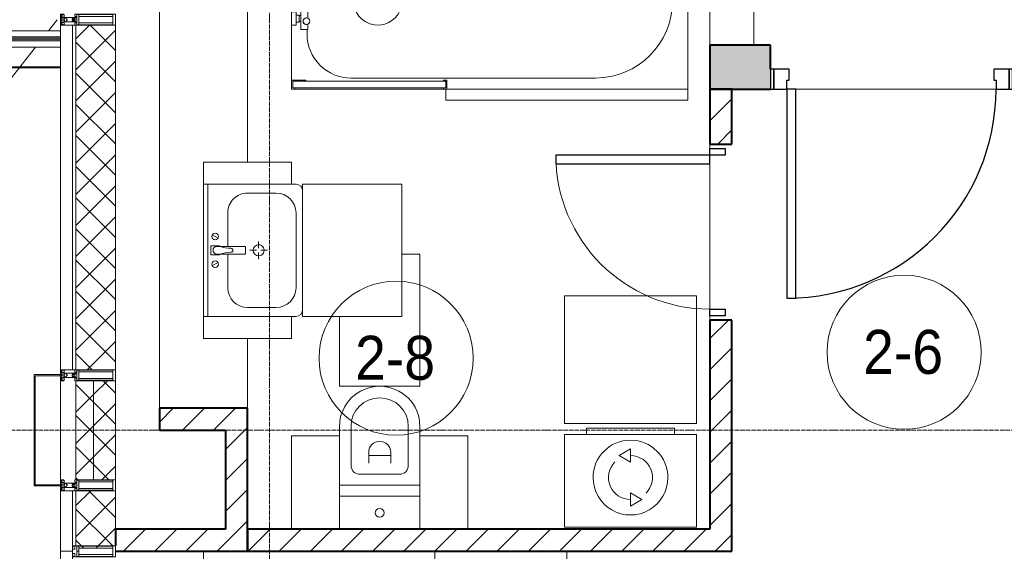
# Model space of a CAD drawing. Header units: millimetres. Extents: x 105790 to 201854, y 7718 to 225473.
# Tile 11 of 50: x 110415 to 114887, y 21650 to 24065. Entities that reach past the tile are written whole.
import ezdxf

# ---------------------------------------------------------------- set-up
doc = ezdxf.new("R2010")
doc.units = ezdxf.units.MM
for name, pattern in [('ADSK_Линия сетки', [25, 20, -2.5, 0, -2.5]), ('Линия сетки', [25, 20, -2.5, 0, -2.5]), ('Штрих_3_1_5_', [4.5, 3, -1.5]), ('Штриховая_ш3 п1_5', [4.5, 3, -1.5])]:
    doc.linetypes.add(name, pattern=pattern)
doc.layers.add('_Разделитель помещений_', color=4, linetype='Штриховая_ш3 п1_5', lineweight=40, true_color=0x00ffff)
for name, color, linetype, lineweight in [('Двери', 7, 'Continuous', 18), ('Импосты витража', 7, 'Continuous', 18), ('Каркас_Импост', 7, 'Continuous', 30), ('Колонны', 7, 'Continuous', 18), ('Марки помещений', 7, 'Continuous', 20), ('Мебель', 7, 'Continuous', 18), ('Монтажный зазор', 7, 'Continuous', 30), ('Ограждение', 7, 'Continuous', 18), ('Оси', 7, 'Continuous', 9), ('Панели витража', 7, 'Continuous', 18), ('Панель', 7, 'Continuous', 30), ('Перекрытия', 7, 'Continuous', 18), ('Поручни', 7, 'Continuous', 18), ('Сантехнические приборы', 7, 'Continuous', 18), ('Стены', 7, 'Continuous', 18), ('Стены разрез', 7, 'Continuous', 40), ('Стены штриховка', 7, 'Continuous', 40), ('Электрооборудование', 7, 'Continuous', 18), ('Элементы узлов', 7, 'Continuous', 18)]:
    doc.layers.add(name, color=color, linetype=linetype, lineweight=lineweight)
doc.styles.add('Arial_3', font='arial.ttf', dxfattribs={"width": 0.9, "height": 200})
pattern_1 = [(45, (0, 0), (-70.71068, 70.71068), [])]
pattern_2 = [(45, (0, 0), (-70.71068, 70.71068), []), (135, (0, 0), (-70.71068, -70.71068), [])]

# ---------------------------------------------------------------- blocks, each defined once
blk = doc.blocks.new('MR_Ванна - Санузел с ванной_1800x800-2638737-МКСС_К4_L23_78_000_')
at = {"layer": 'Сантехнические приборы', "color": 253, "true_color": 0xaaaaaa}
for p, q in [((-900, 0), (-900, 800)), ((210, 800.1), (195, 800.1)), ((195, 800.1), (195, 760)), ((200, 765), (200, 795.1)), ((200, 795.1), (210, 795.1)), ((200, 795.1), (200, 765)), ((895, 795.1), (200, 795.1)), ((210, 765), (200, 765)), ((200, 765), (895, 765)), ((210, 795.1), (210, 800.1)), ((210, 800), (885, 800)), ((210, 760), (210, 765)), ((895, 765), (835, 765)), ((835, 765), (835, 760)), ((900, 800), (885, 800)), ((885, 800), (885, 795.1)), ((885, 795.1), (895, 795.1)), ((895, 795.1), (895, 765)), ((895, 765), (895, 795.1)), ((900, 760), (900, 800)), ((630, 750), (-480, 750)), ((195, 760), (210, 760)), ((835, 760), (900, 760)), ((900, 760), (900, 509.8)), ((830, 529.1), (830, 550)), ((826.3, 529.1), (858, 529.1)), ((826.3, 505.7), (826.3, 529.1)), ((858, 529.1), (858, 411.3)), ((858, 493.3), (866, 493.3)), ((858, 466.4), (858, 493.3)), ((866, 496), (880, 496)), ((866, 464), (866, 496)), ((866, 493.3), (866, 466.4)), ((880, 509.8), (900, 509.8)), ((880, 450), (880, 509.8)), ((880, 496), (880, 464)), ((900, 509.8), (900, 450)), ((826.3, 411.3), (826.3, 478.7)), ((866, 466.4), (858, 466.4)), ((880, 464), (866, 464)), ((900, 450), (880, 450)), ((900, 450), (900, 400)), ((524.9, 411.3), (880, 411.3)), ((880, 411.3), (880, 388.7)), ((880, 388.7), (524.9, 388.7)), ((826.3, 316.7), (826.3, 388.7)), ((858, 388.7), (858, 316.7)), ((880, 300.2), (880, 360)), ((880, 360), (900, 360)), ((900, 360), (900, 300.2)), ((770.9, 301.9), (770.9, 348.9)), ((770.9, 348.9), (780, 348.9)), ((780, 301.9), (780, 348.9)), ((780, 348.9), (807.5, 348.9)), ((780, 348.9), (780, 301.9)), ((807.5, 348.9), (807.5, 301.9)), ((807.5, 303.8), (807.5, 346.6)), ((807.5, 346.6), (826.3, 346.6)), ((858, 316.7), (858, 343.6)), ((858, 343.6), (866, 343.6)), ((858, 316.7), (858, 303.8)), ((866, 316.7), (858, 316.7)), ((866, 314), (866, 346)), ((866, 346), (880, 346)), ((866, 343.6), (866, 316.7)), ((880, 314), (866, 314)), ((880, 346), (880, 314)), ((780, 301.9), (770.9, 301.9)), ((807.5, 301.9), (780, 301.9)), ((858, 303.8), (807.5, 303.8)), ((830, 250), (830, 303.8)), ((900, 300.2), (880, 300.2)), ((-480, 50), (630, 50))]:
    blk.add_line(p, q, dxfattribs=at)
for centre, radius, start, end in [((-480, 400), 350, 90, 270), ((630, 550), 200, 360, 90), ((508.5, 400), 110, 5.916, 354.084), ((832.8, 492.2), 15, 90, 270), ((832.8, 492.2), 15, 244.0483, 115.9517), ((832.8, 492.2), 15, 270, 90), ((508.5, 400), 20, 90, 270), ((508.5, 400), 20, 270, 90), ((508.5, 400), 20, 353.0982, 34.5333), ((843.9, 400), 15.5, 47.0093, 132.9907), ((508.5, 400), 20, 325.4667, 353.0933), ((843.9, 400), 15.5, 227.0093, 312.9907), ((630, 250), 200, 270, 360)]:
    blk.add_arc(centre, radius, start, end, dxfattribs=at)
blk = doc.blocks.new('MR_Зона обслуживания - MR_Зона обслуживания-2638739-МКСС_К4_L23_78_000_')
at = {"layer": 'Мебель', "lineweight": 9}
for p, q in [((550, 50), (-550, 50)), ((-550, 50), (-550, 0)), ((550, 0.1), (550, 50)), ((-550, 0), (545.1, 0))]:
    blk.add_line(p, q, dxfattribs=at)
blk = doc.blocks.new('A_DOR_Door - Вн_3_Одинарная_800x2100-3064304-МКСС_К4_L23_78_000_')
at = {"layer": 'Двери', "color": 253, "lineweight": 30, "true_color": 0xaaaaaa}
for p, q in [((-380, 20), (-350, 20)), ((-380, -50), (-380, 20)), ((-350, 20), (-350, -50)), ((350, -50), (350, 20)), ((350, 20), (380, 20)), ((380, 20), (380, -50)), ((-350, -50), (-380, -50)), ((-350, -50), (-350, -750)), ((-310, -50), (-350, -50)), ((-350, -50), (-350, -750)), ((-310, -750), (-310, -50)), ((380, -50), (350, -50)), ((-350, -750), (-310, -750))]:
    blk.add_line(p, q, dxfattribs=at)
at = {"layer": 'Двери', "color": 254, "lineweight": 9, "true_color": 0xd4d4d4}
blk.add_arc((-350, -50), 700, 270, 0, dxfattribs=at)
blk = doc.blocks.new('MR_Стиральная машина - Стиральная машина_450-2515852-МКСС_К4_L23_78_000_')
at = {"layer": 'Электрооборудование', "color": 253, "true_color": 0xaaaaaa}
for p, q in [((300, 0), (-300, 0)), ((-300, 0), (-300, -420)), ((300, -420), (300, 0)), ((0, -95), (-52, -125)), ((-52, -125), (0, -155)), ((0, -155), (0, -95)), ((0, -295), (0, -355)), ((52, -325), (0, -295)), ((0, -355), (52, -325)), ((-300, -420), (300, -420)), ((-200, -420), (-200, -450)), ((200, -450), (200, -420)), ((-200, -450), (200, -450))]:
    blk.add_line(p, q, dxfattribs=at)
for radius, start, end in [(170, 360, 180), (100, 315, 90), (100, 135, 270), (170, 180, 360)]:
    blk.add_arc((0, -225), radius, start, end, dxfattribs=at)
blk = doc.blocks.new('MR_Зона обслуживания - MR_Зона обслуживания-2638756-МКСС_К4_L23_78_000_')
at = {"layer": 'Мебель', "lineweight": 9}
for p, q in [((300, 0), (-300, 0)), ((-300, 0), (-300, -580)), ((300, -580), (300, 0)), ((-300, -580), (300, -580))]:
    blk.add_line(p, q, dxfattribs=at)
blk = doc.blocks.new('MR_Тумба-Умывальник с зеркалом - Тумба-умывальник_600-2515846-МКСС_К4_L23_78_000_')
at = {"layer": 'Сантехнические приборы', "color": 253, "true_color": 0xaaaaaa}
for p, q in [((-300, -20), (300, -20)), ((-69.7, -39.8), (-55.6, -66.3)), ((20, -33.1), (-20, -33.1)), ((-20, -33.1), (-20, -73.1)), ((20, -73.1), (20, -33.1)), ((69.7, -39.8), (55.6, -66.3)), ((-20, -73.1), (-17, -73.1)), ((-17, -60), (-17, -73.1)), ((-17, -73.1), (-17, -187.9)), ((17, -73.1), (17, -60)), ((17, -187.9), (17, -73.1)), ((17, -73.1), (20, -73.1)), ((-17, -110), (-170, -110)), ((170, -110), (17, -110)), ((-260, -200), (-260, -330)), ((-14, -190.9), (14, -190.9)), ((0, -210), (0, -240)), ((260, -330), (260, -200)), ((-10, -250), (-40, -250)), ((0, -290), (0, -260)), ((40, -250), (10, -250)), ((-300, -400), (-300, -420)), ((300, -420), (300, -400)), ((-170, -420), (170, -420))]:
    blk.add_line(p, q, dxfattribs=at)
for centre, radius, start, end in [((-62.7, -53.1), 15, 360, 180), ((0, -60), 17, 360, 180), ((62.7, -53.1), 15, 360, 180), ((-62.7, -53.1), 15, 180, 360), ((-217.6, -129.9), 208.5, 1.5946, 15.8177), ((217.6, -129.9), 208.5, 164.1823, 178.4054), ((62.7, -53.1), 15, 180, 360), ((-170, -200), 90, 90, 180), ((0, -124.1), 9.19, 180, 360), ((170, -200), 90, 360, 90), ((-14, -187.9), 3, 180, 270), ((-14, -187.9), 3, 195, 255), ((14, -187.9), 3, 270, 0), ((14, -187.9), 3, 285, 345), ((0, -250), 25, 0, 180), ((0, -250), 25, 180, 0), ((-170, -330), 90, 180, 270), ((170, -330), 90, 270, 360), ((-270, -420), 30, 180, 270), ((270, -420), 30, 270, 360)]:
    blk.add_arc(centre, radius, start, end, dxfattribs=at)
blk = doc.blocks.new('MR_Зона обслуживания - MR_Зона обслуживания-2638731-МКСС_К4_L23_78_000_')
at = {"layer": 'Мебель', "lineweight": 9}
for p, q in [((300, 0), (-300, 0)), ((-300, 0), (-300, -450)), ((300, -450), (300, 0)), ((-300, -450), (300, -450))]:
    blk.add_line(p, q, dxfattribs=at)
blk = doc.blocks.new('MR_Зона обслуживания - MR_Зона обслуживания-V24-МКСС_К4_L23_78_000_')
at = {"layer": 'Мебель', "lineweight": 9}
for p, q in [((50, 0), (-50, 0)), ((-50, 0), (-50, -400)), ((50, -400), (50, 0)), ((-50, -400), (50, -400))]:
    blk.add_line(p, q, dxfattribs=at)
blk = doc.blocks.new('MR_Унитаз напольный - Санузел с ванной-V28-МКСС_К4_L23_78_000_')
at = {"layer": 'Сантехнические приборы', "color": 253, "true_color": 0xaaaaaa}
for p, q in [((-182.5, 200), (-182.5, 50)), ((182.5, 50), (182.5, 200)), ((-182.5, 50), (182.5, 50)), ((182.5, 50), (-182.5, 50)), ((-182.5, 50), (-182.5, 0)), ((182.5, 0), (182.5, 50)), ((-182.5, 0), (182.5, 0)), ((182.5, 0), (-182.5, 0)), ((-182.5, 0), (-182.5, -267.5)), ((182.5, -267.5), (182.5, 0)), ((-90, -50), (90, -50)), ((-130, -267.5), (-130, -90)), ((-50, -150), (-50, -100)), ((50, -100), (50, -150)), ((130, -90), (130, -267.5)), ((-50, -135), (50, -135))]:
    blk.add_line(p, q, dxfattribs=at)
for centre, radius, start, end in [((0, 125), 20, 0, 180), ((0, 125), 20, 180, 0), ((-90, -90), 40, 90, 180), ((90, -90), 40, 360, 90), ((0, -150), 50, 180, 0), ((0, -267.5), 182.5, 180, 360), ((0, -267.5), 130, 180, 0)]:
    blk.add_arc(centre, radius, start, end, dxfattribs=at)
blk = doc.blocks.new('MR_Зона обслуживания - MR_Зона обслуживания-V29-МКСС_К4_L23_78_000_')
at = {"layer": 'Мебель', "lineweight": 9}
for p, q in [((182.5, 0), (-182.5, 0)), ((-182.5, 0), (-182.5, -600)), ((182.5, -317.4), (182.5, 0)), ((-182.5, -600), (-100, -600))]:
    blk.add_line(p, q, dxfattribs=at)
blk = doc.blocks.new('MR_Зона обслуживания - MR_Зона обслуживания-V30-МКСС_К4_L23_78_000_')
at = {"layer": 'Мебель', "lineweight": 9}
for p, q in [((108.75, -425), (108.75, 0)), ((-108.75, -425), (108.75, -425))]:
    blk.add_line(p, q, dxfattribs=at)
blk = doc.blocks.new('MR_Зона обслуживания - MR_Зона обслуживания-V31-МКСС_К4_L23_78_000_')
at = {"layer": 'Мебель', "lineweight": 9}
for p, q in [((-108.75, 0), (-108.75, -425)), ((-108.75, -425), (108.75, -425))]:
    blk.add_line(p, q, dxfattribs=at)
blk = doc.blocks.new('MR_Мойка - Кухонная мойка-V18-МКСС_К4_L23_78_000_')
at = {"layer": 'Сантехнические приборы', "color": 253, "true_color": 0xaaaaaa}
for p, q in [((-300, 50), (-300, -550)), ((-300, 50), (-300, -550)), ((300, -550), (300, 50)), ((-136.7, -6.7), (-122.6, -33.3)), ((-79, -39), (-69.8, -48.2)), ((-45.7, -24.2), (-55, -14.9)), ((35.5, -105.4), (-45.7, -24.2)), ((2.7, -6.7), (-11.4, -33.3)), ((-104, -70), (-210, -70)), ((-69.8, -48.2), (11.4, -129.4)), ((210, -70), (0.1, -70)), ((-240, -100), (-240, -360)), ((-74, -360), (-74, -100)), ((-60, -100), (-60, -460)), ((15.7, -129.4), (35.5, -109.6)), ((240, -460), (240, -100)), ((-210, -390), (-104, -390)), ((-30, -490), (210, -490)), ((-300, -550), (300, -550))]:
    blk.add_line(p, q, dxfattribs=at)
for centre, radius, start, end in [((-129.7, -20), 15, 360, 180), ((-129.7, -20), 15, 180, 360), ((-67, -26.9), 17, 45, 225), ((136.3, 77.5), 208.5, 209.1823, 223.4054), ((-4.3, -20), 15, 360, 180), ((-4.3, -20), 15, 180, 360), ((-210, -100), 30, 90, 180), ((-104, -100), 30, 360, 90), ((-171.5, -230.2), 208.5, 46.5946, 60.8177), ((-30, -100), 30, 118.5511, 180), ((-21.7, -72.3), 9.19, 225, 45), ((210, -100), 30, 360, 90), ((-157, -130), 20, 360, 180), ((-157, -130), 20, 180, 360), ((13.5, -127.3), 3, 225, 315), ((13.5, -127.3), 3, 225, 315), ((33.3, -107.5), 3, 315, 45), ((33.3, -107.5), 3, 315, 45), ((10, -170), 20, 360, 180), ((10, -170), 20, 180, 360), ((-210, -360), 30, 180, 270), ((-104, -360), 30, 270, 360), ((-30, -460), 30, 180, 270), ((210, -460), 30, 270, 360)]:
    blk.add_arc(centre, radius, start, end, dxfattribs=at)
blk = doc.blocks.new('101_Дверь_Однопольная - _НЧ_Мет_900х2100_Квартира_Л-3835079-МКСС_К4_L23_78_000_')
at = {"layer": 'Каркас_Импост', "color": 253, "true_color": 0xaaaaaa}
for p, q in [((-475, 100), (-535, 100)), ((-535, 100), (-535, 10)), ((-475, 60), (-475, 100)), ((535, 100), (475, 100)), ((475, 100), (475, 60)), ((535, 10), (535, 100)), ((-465, 60), (-475, 60)), ((-465, 10), (-465, 60)), ((475, 60), (465, 60)), ((465, 60), (465, 10)), ((-535, 10), (-465, 10)), ((465, 10), (535, 10))]:
    blk.add_line(p, q, dxfattribs=at)
at = {"layer": 'Монтажный зазор', "color": 253, "true_color": 0xaaaaaa}
for p, q in [((-535, 100), (-550, 100)), ((-550, 100), (-550, 10)), ((-535, 10), (-535, 100)), ((550, 100), (535, 100)), ((535, 100), (535, 10)), ((550, 10), (550, 100)), ((-550, 10), (-535, 10)), ((535, 10), (550, 10))]:
    blk.add_line(p, q, dxfattribs=at)
at = {"layer": 'Панель', "color": 253, "true_color": 0xaaaaaa}
for p, q in [((475, 1050), (435, 1050)), ((435, 1050), (435, 100)), ((475, 100), (475, 1050)), ((435, 100), (475, 100))]:
    blk.add_line(p, q, dxfattribs=at)
blk.add_arc((475, 100), 950, 90, 180, dxfattribs=at)
blk = doc.blocks.new('135_SLK_K4_AR_rvt-1-МКСС_К4_L23_78_000_')
at = {"layer": 'Стены разрез', "lineweight": 18, "true_color": 0xcbcbcb}
h = blk.add_hatch(color=9, dxfattribs=at)
h.paths.add_polyline_path([(116050, 23750), (116050, 23950), (114924.8, 23950), (114924.8, 23750)])
h.paths.add_polyline_path([(113824.8, 23750), (113824.8, 23950), (113549.8, 23950), (113549.8, 23750)])
at = {"layer": 'Стены разрез', "lineweight": 9, "true_color": 0xaaaaaa}
h = blk.add_hatch(dxfattribs=at)
h.set_pattern_fill('FP_3', color=253, style=0, pattern_type=2)
h.set_pattern_definition(pattern_1)
h.paths.add_polyline_path([(113550, 21650), (113650, 21650), (113650, 22700), (113550, 22700), (113550, 21750)])
h.paths.add_polyline_path([(113650, 23500), (113650, 23750), (113550, 23750), (113550, 23500)])
h = blk.add_hatch(dxfattribs=at)
h.set_pattern_fill('FP_3', color=253, style=0, pattern_type=2)
h.set_pattern_definition(pattern_1)
h.paths.add_polyline_path([(111350, 22200), (111350, 22300), (111049.8, 22300), (111049.8, 22200)])
h = blk.add_hatch(dxfattribs=at)
h.set_pattern_fill('FP_3', color=253, style=0, pattern_type=2)
h.set_pattern_definition(pattern_1)
h.paths.add_polyline_path([(111350, 21750), (111450, 21750), (111450, 22300), (111350, 22300), (111350, 21760.5)])
h = blk.add_hatch(dxfattribs=at)
h.set_pattern_fill('FP_3', color=253, style=0, pattern_type=2)
h.set_pattern_definition(pattern_1)
h.paths.add_polyline_path([(111450, 21650), (111450, 21750), (110850, 21750), (110850, 21650), (110919.3, 21650)])
h = blk.add_hatch(dxfattribs=at)
h.set_pattern_fill('FP_3', color=253, style=0, pattern_type=2)
h.set_pattern_definition(pattern_1)
h.paths.add_polyline_path([(113550, 21650), (113550, 21750), (111450, 21750), (111450, 21650), (113548.3, 21650)])
at = {"layer": '_Разделитель помещений_', "color": 131, "linetype": 'Штрих_3_1_5_', "true_color": 0xaaffff}
blk.add_line((109490, 23850), (110600, 23850), dxfattribs=at)
at = {"layer": 'Перекрытия', "color": 253, "true_color": 0xaaaaaa}
for p, q in [((113749.8, 25550), (113749.8, 23950)), ((113550, 23949.8), (113550, 24550)), ((114849.8, 23750), (113939.8, 23750)), ((113939.8, 23750), (114849.8, 23750)), ((113550, 23480), (113550, 23500)), ((113550, 23500), (113550, 23480)), ((113550, 22750), (113550, 23410)), ((113550, 23410), (113550, 22750)), ((113550, 22700), (113550, 22720)), ((113550, 22720), (113550, 22700)), ((111049.8, 22452.5), (111049.8, 22300)), ((111249.8, 21650), (111249.8, 20675))]:
    blk.add_line(p, q, dxfattribs=at)
at = {"layer": 'Стены', "color": 253, "true_color": 0xaaaaaa}
for p, q in [((111050, 22300), (111050, 24150)), ((111450, 24150), (111450, 23417.4)), ((111250, 23317.4), (111250, 22717.4)), ((111450, 22617.4), (111450, 22300))]:
    blk.add_line(p, q, dxfattribs=at)
at = {"layer": 'Стены разрез', "color": 253, "true_color": 0xaaaaaa}
for p, q in [((113824.8, 23950), (113549.8, 23950)), ((113549.8, 23950), (113549.8, 23750)), ((113824.8, 23840), (113824.8, 23950)), ((113549.8, 23750), (113824.8, 23750)), ((113650, 23750), (113550, 23750)), ((113550, 23750), (113550, 23500)), ((113650, 23500), (113650, 23750)), ((113550, 23500), (113650, 23500)), ((113650, 22700), (113550, 22700)), ((113550, 22700), (113550, 21750)), ((113650, 21650), (113650, 22700)), ((111350, 22300), (111049.8, 22300)), ((111049.8, 22300), (111049.8, 22200)), ((111450, 22300), (111350, 22300)), ((111450, 21750), (111450, 22300)), ((111049.8, 22200), (111350, 22200)), ((111350, 22200), (111350, 21750)), ((111350, 21750), (110850, 21750)), ((110850, 21750), (110850, 21675)), ((111450, 21650), (111450, 21750)), ((113550, 21750), (111450, 21750)), ((111450, 21750), (111450, 21650)), ((110850, 21650), (111450, 21650)), ((111450, 21650), (113550, 21650)), ((113550, 21650), (113650, 21650))]:
    blk.add_line(p, q, dxfattribs=at)
at = {"layer": 'Двери', "color": 253, "lineweight": 18, "true_color": 0xaaaaaa}
for name, p, rotation in [('101_Дверь_Однопольная - _НЧ_Мет_900х2100_Квартира_Л-3835079-МКСС_К4_L23_78_000_', (114374.8, 23850), 180), ('A_DOR_Door - Вн_3_Одинарная_800x2100-3064304-МКСС_К4_L23_78_000_', (113600, 23100), 270)]:
    blk.add_blockref(name, p, dxfattribs=dict(at, rotation=rotation))
at = {"layer": 'Мебель', "color": 253, "lineweight": 18, "true_color": 0xaaaaaa}
for name, p, rotation in [('MR_Зона обслуживания - MR_Зона обслуживания-2638739-МКСС_К4_L23_78_000_', (112900, 23750), 180), ('MR_Зона обслуживания - MR_Зона обслуживания-V24-МКСС_К4_L23_78_000_', (111250, 23367.4), 89.99999999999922), ('MR_Зона обслуживания - MR_Зона обслуживания-2638731-МКСС_К4_L23_78_000_', (111700, 23017.4), 89.99999999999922), ('MR_Зона обслуживания - MR_Зона обслуживания-V29-МКСС_К4_L23_78_000_', (112050, 22400), 180), ('MR_Зона обслуживания - MR_Зона обслуживания-2638756-МКСС_К4_L23_78_000_', (113189.2, 22230), 180), ('MR_Зона обслуживания - MR_Зона обслуживания-V24-МКСС_К4_L23_78_000_', (111250, 22667.4), 89.99999999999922), ('MR_Зона обслуживания - MR_Зона обслуживания-V30-МКСС_К4_L23_78_000_', (111758.8, 21750), 180), ('MR_Зона обслуживания - MR_Зона обслуживания-V31-МКСС_К4_L23_78_000_', (112341.3, 21750), 180)]:
    blk.add_blockref(name, p, dxfattribs=dict(at, rotation=rotation))
at = {"layer": 'Сантехнические приборы', "color": 253, "lineweight": 18, "true_color": 0xaaaaaa}
for name, p, rotation in [('MR_Ванна - Санузел с ванной_1800x800-2638737-МКСС_К4_L23_78_000_', (112550, 24550), 180), ('MR_Тумба-Умывальник с зеркалом - Тумба-умывальник_600-2515846-МКСС_К4_L23_78_000_', (111250, 23017.4), 89.99999999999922), ('MR_Унитаз напольный - Санузел с ванной-V28-МКСС_К4_L23_78_000_', (112050, 21950), 180)]:
    blk.add_blockref(name, p, dxfattribs=dict(at, rotation=rotation))
blk.add_blockref('MR_Мойка - Кухонная мойка-V18-МКСС_К4_L23_78_000_', (112600, 21600), dxfattribs=at)
at = {"layer": 'Электрооборудование', "color": 253, "lineweight": 18, "true_color": 0xaaaaaa, "rotation": 180}
blk.add_blockref('MR_Стиральная машина - Стиральная машина_450-2515852-МКСС_К4_L23_78_000_', (113189.2, 21760), dxfattribs=at)
blk = doc.blocks.new('A_SLK_PAN_Type1 - Прямой тип панели-6537320-МКСС_К4_L23_78_000_')
at = {"layer": 'Колонны', "lineweight": 5}
for p, q in [((-252.5, 120), (252.5, 120)), ((-252.5, 0), (-252.5, 120)), ((-247.5, 115), (-247.5, 0)), ((247.5, 115), (-247.5, 115)), ((247.5, 0), (247.5, 115)), ((252.5, 120), (252.5, 0)), ((-247.5, 0), (-252.5, 0)), ((252.5, 0), (247.5, 0))]:
    blk.add_line(p, q, dxfattribs=at)
blk = doc.blocks.new('Rectangular Mullion - R_StandardFrame_50Wx250H-5814808-МКСС_К4_L23_78_000_')
at = {"layer": 'Импосты витража', "color": 253, "lineweight": 5, "true_color": 0xaaaaaa}
for p, q in [((110600, 21952.5), (110600, 22447.5)), ((110850, 22425), (110850, 22450)), ((110850, 21950), (110850, 21975))]:
    blk.add_line(p, q, dxfattribs=at)
blk = doc.blocks.new('Rectangular Mullion - 50Wx250H-2623690-МКСС_К4_L23_78_000_')
at = {"layer": 'Элементы узлов', "color": 253, "lineweight": 5, "true_color": 0xaaaaaa}
for p, q in [((-25, 65.2), (-25, 250)), ((-25, 250), (0, 250)), ((-23, 237.3), (0, 237.3)), ((-23, 237.3), (-23, 73.6)), ((-14.9, 84), (-14.9, 237.3)), ((25, 250), (0, 250)), ((23, 237.3), (0, 237.3)), ((14.9, 84), (14.9, 237.3)), ((23, 237.3), (23, 73.6)), ((25, 65.2), (25, 250)), ((-14, 65.2), (-25, 65.2)), ((0, 84), (-23, 84)), ((-0.5, 73.6), (-23, 73.6)), ((-14, 71.3), (-14, 65.2)), ((-10, 71.3), (-14, 71.3)), ((-10, 53), (-10, 71.3)), ((-8.7, 53), (-10, 53)), ((-10, 53), (-10, 17)), ((-8.7, 53), (-7, 54.7)), ((-7, 65.2), (-5.9, 67.3)), ((-7, 65.2), (-7, 54.7)), ((-4.1, 67.3), (-5.9, 67.3)), ((-4.1, 67.3), (-2.9, 65.1)), ((-2.9, 65.1), (-2.9, 54.6)), ((-1.3, 53), (-2.9, 54.6)), ((0, 53), (-1.3, 53)), ((0, 84), (23, 84)), ((0, 53), (1.3, 53)), ((0.5, 73.6), (23, 73.6)), ((1.3, 53), (2.9, 54.6)), ((4.1, 67.3), (2.9, 65.1)), ((2.9, 65.1), (2.9, 54.6)), ((4.1, 67.3), (5.9, 67.3)), ((7, 65.2), (5.9, 67.3)), ((7, 65.2), (7, 54.7)), ((8.7, 53), (7, 54.7)), ((8.7, 53), (10, 53)), ((10, 71.3), (14, 71.3)), ((10, 53), (10, 71.3)), ((10, 53), (10, 17)), ((14, 71.3), (14, 65.2)), ((14, 65.2), (25, 65.2)), ((-23.8, 14.6), (-25, 14.2)), ((-25, 0), (-25, 14.2)), ((-22.3, 17), (-23.8, 17)), ((-23.8, 17), (-23.8, 14.6)), ((-22.5, 10.6), (-23.8, 14.6)), ((-22.5, 10.6), (-23.7, 9.9)), ((-23.7, 1.3), (-23.7, 9.9)), ((-23.7, 1.3), (-11.8, 1.3)), ((-23.2, 10.2), (-22.5, 8)), ((-22.5, 8), (-22.5, 4.5)), ((-21.3, 4.5), (-22.5, 4.5)), ((-22.3, 17), (-22.3, 16)), ((-22.3, 16), (-21.3, 16)), ((-19, 17.6), (-21.3, 16)), ((-21.3, 4.5), (-21.3, 6.5)), ((-21.3, 6.5), (-14.2, 6.5)), ((-18.4, 16.6), (-19, 17.6)), ((-7.4, 16.6), (-18.4, 16.6)), ((-14.2, 6.5), (-14.2, 4.5)), ((-13.2, 4.5), (-14.2, 4.5)), ((-13.2, 4.5), (-12.2, 7.2)), ((-12.7, 7.6), (-11.3, 11.4)), ((-12.7, 7.6), (-11.8, 6.9)), ((-12.2, 9), (-12.2, 14.8)), ((-12.2, 14.8), (0, 14.8)), ((-11.8, 1.3), (-11.8, 6.9)), ((-10.5, 11.2), (-11.3, 11.4)), ((-10.5, 1.5), (-10.5, 11.2)), ((-4.8, 1.5), (-10.5, 1.5)), ((-10, 17), (-7.5, 17)), ((-8.5, 23), (-1.5, 30)), ((-8.5, 18.5), (-8.5, 23)), ((-7.5, 18.5), (-8.5, 18.5)), ((-7.5, 17), (-7.5, 18.5)), ((-7.4, 18), (-7.4, 16.6)), ((-2.6, 18), (-7.4, 18)), ((0, 8), (-4.8, 8)), ((-4.8, 1.5), (-4.8, 8)), ((-2.6, 18), (-2.6, 16.8)), ((-2.6, 16.8), (0, 16.8)), ((-1.5, 30), (0, 30)), ((1.5, 30), (0, 30)), ((2.6, 16.8), (0, 16.8)), ((0, 14.8), (0, 16.8)), ((0, 14.8), (0, 16.8)), ((12.2, 14.8), (0, 14.8)), ((0, 0), (0, 8)), ((0, 8), (4.8, 8)), ((0, 0), (0, 8)), ((8.5, 23), (1.5, 30)), ((2.6, 18), (2.6, 16.8)), ((2.6, 18), (7.4, 18)), ((4.8, 1.5), (4.8, 8)), ((4.8, 1.5), (10.5, 1.5)), ((7.4, 18), (7.4, 16.6)), ((7.4, 16.6), (18.4, 16.6)), ((7.5, 18.5), (8.5, 18.5)), ((7.5, 17), (7.5, 18.5)), ((10, 17), (7.5, 17)), ((8.5, 18.5), (8.5, 23)), ((10.5, 11.2), (11.3, 11.4)), ((10.5, 1.5), (10.5, 11.2)), ((12.7, 7.6), (11.3, 11.4)), ((12.7, 7.6), (11.8, 6.9)), ((11.8, 1.3), (11.8, 6.9)), ((23.7, 1.3), (11.8, 1.3)), ((12.2, 9), (12.2, 14.8)), ((13.2, 4.5), (12.2, 7.2)), ((13.2, 4.5), (14.2, 4.5)), ((21.3, 6.5), (14.2, 6.5)), ((14.2, 6.5), (14.2, 4.5)), ((18.4, 16.6), (19, 17.6)), ((19, 17.6), (21.3, 16)), ((22.3, 16), (21.3, 16)), ((21.3, 4.5), (21.3, 6.5)), ((21.3, 4.5), (22.5, 4.5)), ((22.3, 17), (22.3, 16)), ((22.3, 17), (23.8, 17)), ((22.5, 10.6), (23.8, 14.6)), ((22.5, 10.6), (23.7, 9.9)), ((23.2, 10.2), (22.5, 8)), ((22.5, 8), (22.5, 4.5)), ((23.7, 1.3), (23.7, 9.9)), ((23.8, 17), (23.8, 14.6)), ((23.8, 14.6), (25, 14.2)), ((25, 0), (25, 14.2)), ((-25, 0), (0, 0)), ((25, 0), (0, 0))]:
    blk.add_line(p, q, dxfattribs=at)
for centre, start, end in [((-0.5, 73.1), 360, 90), ((0.5, 73.1), 90, 180)]:
    blk.add_arc(centre, 0.5, start, end, dxfattribs=at)
blk = doc.blocks.new('Rectangular Mullion - R_StandardFrame_50Wx250H-5980173-МКСС_К4_L23_78_000_')
at = {"layer": 'Импосты витража', "color": 253, "lineweight": 5, "true_color": 0xaaaaaa}
for p, q in [((110600, 24040), (110600, 24065)), ((110850, 24040), (110850, 24090)), ((110600, 22452.5), (110600, 22475)), ((110850, 22450), (110850, 22475))]:
    blk.add_line(p, q, dxfattribs=at)
blk = doc.blocks.new('Rectangular Mullion - R_StandardFrame_50Wx250H-5980126-МКСС_К4_L23_78_000_')
at = {"layer": 'Импосты витража', "color": 253, "lineweight": 5, "true_color": 0xaaaaaa}
for p, q in [((110600, 21925), (110600, 21947.5)), ((110850, 21925), (110850, 21950))]:
    blk.add_line(p, q, dxfattribs=at)
blk = doc.blocks.new('System Panel - A_PAN_Glass-7497746-МКСС_К4_L23_78_000_')
at = {"layer": 'Панели витража', "color": 253, "lineweight": 5, "true_color": 0xaaaaaa}
for p, q in [((-470, 55), (-470, 0)), ((470, 55), (-456, 55)), ((470, 0), (470, 55)), ((-470, 0), (470, 0))]:
    blk.add_line(p, q, dxfattribs=at)
blk = doc.blocks.new('Rectangular Mullion - 50Wx250H-3927046-МКСС_К4_L23_78_000_')
at = {"layer": 'Элементы узлов', "color": 253, "lineweight": 5, "true_color": 0xaaaaaa}
for p, q in [((0, 250), (-25, 250)), ((-25, 250), (-25, 237.3)), ((-25, 65.2), (-25, 250)), ((-25, 250), (0, 250)), ((-23, 237.3), (0, 237.3)), ((-23, 237.3), (0, 237.3)), ((-23, 237.3), (-23, 73.6)), ((0, 237.3), (-14.9, 237.3)), ((-14.9, 237.3), (-14.9, 84)), ((-14.9, 84), (-14.9, 237.3)), ((25, 250), (0, 250)), ((25, 250), (0, 250)), ((14.9, 237.3), (0, 237.3)), ((0, 237.3), (23, 237.3)), ((23, 237.3), (0, 237.3)), ((14.9, 84), (14.9, 237.3)), ((14.9, 84), (14.9, 237.3)), ((23, 237.3), (23, 73.6)), ((25, 237.3), (25, 250)), ((25, 65.2), (25, 250)), ((-25, 73.6), (-25, 65.2)), ((-25, 65.2), (-25, 60.2)), ((-10, 65.2), (-25, 65.2)), ((-25, 65.2), (-25, 60.2)), ((-25, 65.2), (-10, 65.2)), ((-10, 65.2), (-25, 65.2)), ((0, 84), (-23, 84)), ((-23, 84), (-23, 73.6)), ((0, 84), (-23, 84)), ((-23, 73.6), (0, 73.6)), ((0, 73.6), (-23, 73.6)), ((-0.5, 73.6), (-23, 73.6)), ((-14.9, 84), (0, 84)), ((-10, 55), (-14, 55)), ((-14, 55), (-10, 55)), ((-10, 55), (-10, 65.2)), ((-10, 65.2), (-10, 55)), ((-10, 55), (-10, 65.2)), ((-10, 55), (0, 55)), ((0, 55), (-10, 55)), ((0, 84), (14.9, 84)), ((23, 84), (0, 84)), ((0, 84), (0, 73.6)), ((0, 84), (23, 84)), ((0, 73.6), (0, 84)), ((0, 73.6), (23, 73.6)), ((23, 73.6), (0, 73.6)), ((0, 55), (10, 55)), ((0, 55), (10, 55)), ((0.5, 73.6), (23, 73.6)), ((10, 65.2), (10, 55)), ((25, 65.2), (10, 65.2)), ((10, 55), (10, 65.2)), ((10, 65.2), (25, 65.2)), ((10, 65.2), (25, 65.2)), ((10, 55), (10, 65.2)), ((10, 55), (14, 55)), ((10, 55), (14, 55)), ((23, 73.6), (23, 84)), ((25, 65.2), (25, 73.6)), ((25, 65.2), (25, 60.2)), ((25, 60.2), (25, 65.2))]:
    blk.add_line(p, q, dxfattribs=at)
for centre, start, end in [((-14, 69.1), 218.9723, 270), ((-14, 69.1), 218.9723, 270), ((-14, 69.1), 218.9723, 270), ((14, 69.1), 270, 321.0277), ((14, 69.1), 270, 321.0277), ((14, 69.1), 270, 321.0277)]:
    blk.add_arc(centre, 14.1, start, end, dxfattribs=at)
blk = doc.blocks.new('Ограждение - Ограждение-7576653-МКСС_К4_L23_78_000_')
at = {"layer": 'Ограждение', "lineweight": 5}
for points in [[(26599.8, 8578), (27850, 8578), (27850, 8586), (26599.8, 8586)], [(26599.8, 8569), (27850, 8569), (27850, 8577), (26599.8, 8577)]]:
    blk.add_hatch(color=256, dxfattribs=at).paths.add_polyline_path(points)
at = {"layer": 'Поручни', "color": 253, "lineweight": 5, "true_color": 0xaaaaaa}
for p, q in [((26599.8, 8615), (27850, 8615)), ((26599.8, 8586.5), (26599.8, 8615)), ((27850, 8586.5), (26599.8, 8586.5)), ((27850, 8586), (26599.8, 8586)), ((26599.8, 8586), (26599.8, 8578)), ((26599.8, 8578), (27850, 8578)), ((27850, 8577), (26599.8, 8577)), ((26599.8, 8577), (26599.8, 8569)), ((26599.8, 8569), (27850, 8569)), ((27850, 8568.5), (26599.8, 8568.5)), ((26599.8, 8540), (26599.8, 8568.5)), ((27850, 8578), (27850, 8586)), ((27850, 8569), (27850, 8577)), ((27850, 8540), (26599.8, 8540))]:
    blk.add_line(p, q, dxfattribs=at)
blk = doc.blocks.new('135_SLK_K4_AR_FCD_rvt-1-МКСС_К4_L23_78_000_')
at = {"layer": 'Стены разрез', "lineweight": 5, "true_color": 0xaaaaaa}
h = blk.add_hatch(dxfattribs=at)
h.set_pattern_fill('FP_4', color=253, style=0, pattern_type=2)
h.set_pattern_definition(pattern_2)
h.paths.add_polyline_path([(110670, 22475), (110850, 22475), (110850, 24040), (110670, 24040), (110670, 22956.4)])
h = blk.add_hatch(dxfattribs=at)
h.set_pattern_fill('FP_4', color=253, style=0, pattern_type=2)
h.set_pattern_definition(pattern_2)
h.paths.add_polyline_path([(110750, 21975), (110750, 22425), (110670, 22425), (110670, 21975)])
h = blk.add_hatch(dxfattribs=at)
h.set_pattern_fill('FP_4', color=253, style=0, pattern_type=2)
h.set_pattern_definition(pattern_2)
h.paths.add_polyline_path([(110850, 21975), (110850, 22425), (110750, 22425), (110750, 21975)])
h = blk.add_hatch(dxfattribs=at)
h.set_pattern_fill('FP_4', color=253, style=0, pattern_type=2)
h.set_pattern_definition(pattern_2)
h.paths.add_polyline_path([(110684, 21664.9), (110837.3, 21664.9), (110837.3, 21675), (110850, 21675), (110850, 21925), (110670, 21925), (110670, 21675), (110673.6, 21675), (110673.6, 21673), (110684, 21673)])
at = {"layer": 'Перекрытия', "color": 253, "lineweight": 5, "true_color": 0xaaaaaa}
for p, q in [((110545.1, 24015), (110584.3, 24065)), ((109979.2, 23293.8), (110486.2, 23940))]:
    blk.add_line(p, q, dxfattribs=at)
at = {"layer": 'Стены разрез', "color": 253, "lineweight": 9, "true_color": 0xaaaaaa}
for p, q in [((110600, 24040), (110600, 22475)), ((110850, 24040), (110600, 24040)), ((110850, 22475), (110850, 24040)), ((110600, 22475), (110850, 22475)), ((110670, 22425), (110670, 21975)), ((110850, 22425), (110670, 22425)), ((110850, 21975), (110850, 22425)), ((110670, 21975), (110850, 21975)), ((110600, 21925), (110600, 21650)), ((110850, 21925), (110600, 21925)), ((110850, 21675), (110850, 21925)), ((110600, 21650), (110655, 21650))]:
    blk.add_line(p, q, dxfattribs=at)
at = {"layer": 'Стены штриховка', "color": 253, "lineweight": 9, "true_color": 0xaaaaaa}
for p, q in [((110655, 22475), (110655, 24040)), ((110670, 22475), (110670, 24040)), ((110750, 21975), (110750, 22425)), ((110655, 21664), (110655, 21925)), ((110670, 21675), (110670, 21925))]:
    blk.add_line(p, q, dxfattribs=at)
at = {"layer": 'Импосты витража', "color": 253, "lineweight": 5, "true_color": 0xaaaaaa}
for name in ['Rectangular Mullion - R_StandardFrame_50Wx250H-5980173-МКСС_К4_L23_78_000_', 'Rectangular Mullion - R_StandardFrame_50Wx250H-5814808-МКСС_К4_L23_78_000_', 'Rectangular Mullion - R_StandardFrame_50Wx250H-5980126-МКСС_К4_L23_78_000_']:
    blk.add_blockref(name, (0, 0), dxfattribs=at)
at = {"layer": 'Импосты витража', "color": 253, "lineweight": 5, "true_color": 0xaaaaaa, "rotation": 270}
for name, p in [('Rectangular Mullion - 50Wx250H-2623690-МКСС_К4_L23_78_000_', (110600, 24065)), ('Rectangular Mullion - 50Wx250H-2623690-МКСС_К4_L23_78_000_', (110600, 22450)), ('Rectangular Mullion - 50Wx250H-2623690-МКСС_К4_L23_78_000_', (110600, 21950)), ('Rectangular Mullion - 50Wx250H-3927046-МКСС_К4_L23_78_000_', (110600, 21650))]:
    blk.add_blockref(name, p, dxfattribs=at)
at = {"layer": 'Колонны', "color": 253, "lineweight": 5, "true_color": 0xaaaaaa, "rotation": 89.99999999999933}
blk.add_blockref('A_SLK_PAN_Type1 - Прямой тип панели-6537320-МКСС_К4_L23_78_000_', (110600, 22200), dxfattribs=at)
at = {"layer": 'Ограждение', "color": 253, "lineweight": 5, "true_color": 0xaaaaaa}
blk.add_blockref('Ограждение - Ограждение-7576653-МКСС_К4_L23_78_000_', (82750, 15400), dxfattribs=at)
at = {"layer": 'Панели витража', "color": 253, "lineweight": 5, "true_color": 0xaaaaaa, "rotation": 270}
blk.add_blockref('System Panel - A_PAN_Glass-7497746-МКСС_К4_L23_78_000_', (110600, 21180), dxfattribs=at)
blk = doc.blocks.new('050_Марка_Помещение - Номер-620969-МКСС_К4_L23_78_000_')
at = {"layer": 'Марки помещений'}
blk.add_circle((0, 0), 3.5, dxfattribs=at)

msp = doc.modelspace()

# ---------------------------------------------------------------- linework, layer by layer
at = {"layer": 'Оси', "linetype": 'Линия сетки'}
msp.add_line((111550, 12025.7), (111550, 33100), dxfattribs=at)
at = {"layer": 'Оси', "linetype": 'ADSK_Линия сетки'}
msp.add_line((136800, 22200), (106608.1, 22200), dxfattribs=at)

# ---------------------------------------------------------------- block references
at = {"lineweight": 5}
for name in ['135_SLK_K4_AR_FCD_rvt-1-МКСС_К4_L23_78_000_', '135_SLK_K4_AR_rvt-1-МКСС_К4_L23_78_000_']:
    msp.add_blockref(name, (0, 0), dxfattribs=at)
at = {"layer": 'Марки помещений', "xscale": 99.99999999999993, "yscale": 99.99999999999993, "zscale": 99.99999999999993}
for p in [(114432.3, 22554.2), (112124.7, 22527.4)]:
    msp.add_blockref('050_Марка_Помещение - Номер-620969-МКСС_К4_L23_78_000_', p, dxfattribs=at)

# ---------------------------------------------------------------- texts
at = {"layer": 'Марки помещений', "lineweight": 9, "char_height": 200, "width": 447.342, "attachment_point": 1, "style": 'Arial_3'}
for s, insert in [('2-8', (111938.2, 22629.1)), ('2-6', (114245.8, 22655.9))]:
    msp.add_mtext(s, dxfattribs=dict(at, insert=insert))

doc.saveas('drawing.dxf')
